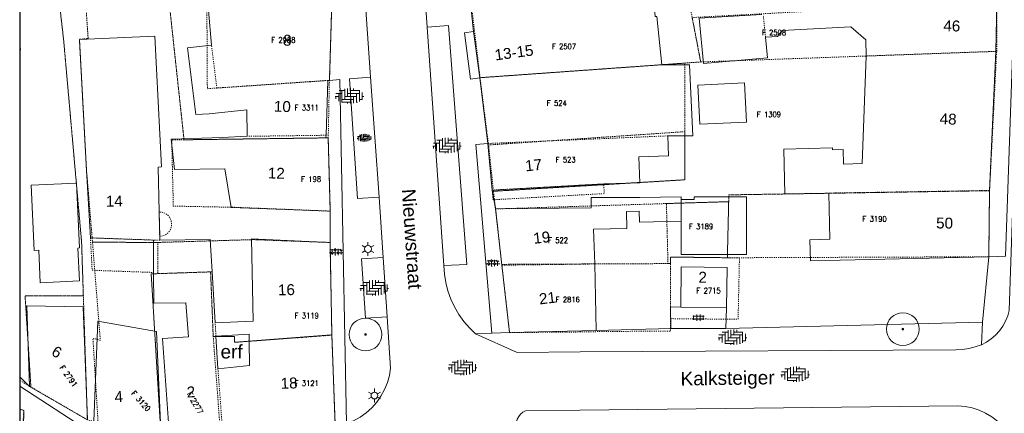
# Model space of a CAD drawing. Header units: metres. Extents: x 148648 to 148948, y 523974 to 524405.
# Tile 4 of 24: x 148648 to 148738, y 524065 to 524101. Entities that reach past the tile are written whole.
import ezdxf
from ezdxf.enums import TextEntityAlignment as Align

# ---------------------------------------------------------------- set-up
doc = ezdxf.new("R2010")
doc.units = ezdxf.units.M
doc.header["$LTSCALE"] = 0.001
doc.header["$MEASUREMENT"] = 0
doc.linetypes.add('DGN Style 2', pattern=[9.752608, 5.851565, -3.901043])
for name, color, linetype, lineweight in [('B-WE-GR-BOOM-S-1000', 102, 'Continuous', 0), ('B-WE-KL-ET_LS_OV_LICHTMAST-S-1000', 4, 'Continuous', 0), ('B-WE-OG-TOPOGRAFIE-SV', 252, 'Continuous', 0), ('B-WE-OG-TOPOGRAFIE_BEBOUWING-GV', 1, 'DGN Style 2', 13), ('B-WE-OG-TOPOGRAFIE_BEBOUWING_GEBOUW-GV', 1, 'Continuous', 13), ('B-WE-OG-TOPOGRAFIE_BEBOUWING_LUIFEL-GV', 20, 'DGN Style 2', 0), ('B-WE-OG-TOPOGRAFIE_BEBOUWING_OVERIG-GV', 41, 'Continuous', 0), ('B-WE-OG-TOPOGRAFIE_BEBOUWING_TUSSENMUUR-GV', 1, 'DGN Style 2', 0), ('B-WE-OG-TOPOGRAFIE_HUISNUMMER-A-1000', 7, 'Continuous', 0), ('B-WE-OG-TOPOGRAFIE_STRAATNAAM-A-1000', 7, 'Continuous', 0), ('B-WE-VH-VERHARDING_SIERBESTRATING-GV', 7, 'Continuous', 0), ('B-WE-VH-VERHARDING_SIERBESTRATING-SV', 252, 'Continuous', 0), ('B-WE-VH-VERHARDING_STRAATBAKSTEEN-GV', 252, 'Continuous', 0), ('B-WE-VH-VERHARDING_STRAATBAKSTEEN-SV', 252, 'Continuous', 0), ('B-WE-VH-VERHARDING_TEGEL-GV', 7, 'Continuous', 0), ('B-WE-VH-VERHARDING_TEGEL-SV', 252, 'Continuous', 0), ('BRK_NUMMER_274', 7, 'Continuous', 0), ('BRK_PERCEEL_274', 4, 'Continuous', 0), ('kader_binnenrand', 7, 'Continuous', 30), ('plangrens de Moestuin', 6, 'Continuous', 30)]:
    doc.layers.add(name, color=color, linetype=linetype, lineweight=lineweight)
doc.styles.add('IMGEO_Nummeraanduiding_Huisnummer', font='Arial.ttf', dxfattribs={"height": 3.4})
doc.styles.add('IMGEO_OpenbareRuimte_Weg', font='Arial.ttf', dxfattribs={"height": 4.2})
doc.styles.add('Style-Arial', font='Arial.ttf')
doc.styles.add('Style-STANDARD', font='STANDARD.shx')

# ---------------------------------------------------------------- blocks, each defined once
blk = doc.blocks.new('*U3')
at = {"layer": 'B-WE-GR-BOOM-S-1000', "ltscale": 0.1}
h = blk.add_hatch(color=102, dxfattribs=at)
edge = h.paths.add_edge_path()
edge.add_arc((0, 0), 0.15, 0, 360)
at = {"layer": 'B-WE-GR-BOOM-S-1000', "ltscale": 0.1, "flags": 128}
blk.add_lwpolyline([(0.15, 0, 1), (-0.15, 0, 1)], format="xyb", close=True, dxfattribs=at)
blk = doc.blocks.new('IMGeo-Boom')
at = {"layer": 'B-WE-GR-BOOM-S-1000'}
blk.add_circle((0, 0), 0.3, dxfattribs=at)
at = {"layer": 'B-WE-GR-BOOM-S-1000', "ltscale": 0.1}
blk.add_circle((0, 0), 0.015, dxfattribs=at)
at = {"layer": 'B-WE-GR-BOOM-S-1000', "ltscale": 0.1, "xscale": 0.1, "yscale": 0.1, "zscale": 0.1}
blk.add_blockref('*U3', (0, 0), dxfattribs=at)
blk = doc.blocks.new('IMGeo-Lichtmast')
at = {"layer": 'B-WE-KL-ET_LS_OV_LICHTMAST-S-1000', "ltscale": 0.1}
for p, q in [((-0.055, 0.032), (-0.11, 0.063)), ((0, 0.063), (0, 0.127)), ((0.055, 0.032), (0.11, 0.063)), ((-0.055, -0.032), (-0.11, -0.063)), ((0, -0.063), (0, -0.127)), ((0.055, -0.032), (0.11, -0.063))]:
    blk.add_line(p, q, dxfattribs=at)
blk.add_circle((0, 0), 0.0633, dxfattribs=at)
blk = doc.blocks.new('IMGeo-Erf')
at = {"layer": 'B-WE-OG-TOPOGRAFIE-SV', "style": 'Style-Arial'}
blk.add_text('erf', height=0.25, dxfattribs=at).set_placement((-0.027, 0), align=Align.MIDDLE_CENTER)
blk = doc.blocks.new('IMGeo-Sierbestrating')
at = {"layer": 'B-WE-VH-VERHARDING_SIERBESTRATING-SV'}
for p, q in [((-0.171, 0.068), (-0.065, 0.068)), ((-0.156, -0.023), (-0.124, 0.009)), ((-0.124, 0.009), (-0.124, 0.087)), ((-0.124, 0.009), (-0.091, -0.023)), ((-0.065, 0.068), (-0.033, 0.1)), ((-0.065, 0.068), (-0.033, 0.036)), ((-0.033, 0.1), (-0.033, 0.114)), ((-0.033, 0.1), (0, 0.068)), ((-0.033, 0.036), (0, 0.068)), ((-0.033, -0.082), (-0.033, 0.036)), ((0, 0.068), (0.118, 0.068)), ((0.026, -0.023), (0.059, 0.009)), ((0.059, 0.009), (0.059, 0.097)), ((0.059, 0.009), (0.091, -0.023)), ((0.118, 0.068), (0.134, 0.084)), ((0.118, 0.068), (0.15, 0.036)), ((0.15, 0.036), (0.182, 0.068)), ((0.15, -0.08), (0.15, 0.036)), ((-0.211, -0.023), (-0.156, -0.023)), ((-0.156, -0.023), (-0.124, -0.055)), ((-0.124, -0.055), (-0.091, -0.023)), ((-0.124, -0.087), (-0.124, -0.055)), ((-0.091, -0.023), (0.026, -0.023)), ((-0.048, -0.098), (-0.033, -0.082)), ((-0.033, -0.082), (-0.015, -0.1)), ((0.026, -0.023), (0.059, -0.055)), ((0.059, -0.055), (0.091, -0.023)), ((0.059, -0.097), (0.059, -0.055)), ((0.091, -0.023), (0.217, -0.023))]:
    blk.add_line(p, q, dxfattribs=at)
blk = doc.blocks.new('IMGeo-Klinkers')
at = {"layer": 'B-WE-VH-VERHARDING_STRAATBAKSTEEN-SV'}
for p, q in [((-0.209, 0.037), (-0.115, 0.037)), ((-0.16, 0.037), (-0.16, -0.08)), ((-0.158, 0.081), (-0.071, 0.081)), ((-0.115, 0.081), (-0.115, -0.097)), ((-0.071, 0.111), (-0.071, -0.053)), ((-0.026, 0.116), (-0.026, -0.008)), ((-0.026, 0.037), (0.153, 0.037)), ((0.019, 0.117), (0.019, 0.037)), ((0.019, 0.081), (0.158, 0.081)), ((0.063, 0.112), (0.063, 0.081)), ((0.108, 0.037), (0.108, -0.102)), ((0.153, 0.081), (0.153, -0.084)), ((0.198, 0.052), (0.198, -0.053)), ((-0.219, -0.008), (-0.16, -0.008)), ((-0.205, -0.008), (-0.205, -0.043)), ((-0.122, -0.097), (0.019, -0.097)), ((-0.115, -0.053), (0.063, -0.053)), ((-0.071, -0.008), (0.108, -0.008)), ((-0.026, -0.097), (-0.026, -0.116)), ((0.019, -0.053), (0.019, -0.117)), ((0.063, -0.008), (0.063, -0.112)), ((0.108, -0.097), (0.122, -0.097)), ((0.153, -0.053), (0.196, -0.053)), ((0.198, -0.008), (0.219, -0.008))]:
    blk.add_line(p, q, dxfattribs=at)
blk = doc.blocks.new('IMGeo-Tegels')
at = {"layer": 'B-WE-VH-VERHARDING_TEGEL-SV'}
for p, q in [((-0.173, 0.05), (0.173, 0.05)), ((-0.145, 0.069), (-0.145, -0.069)), ((-0.048, 0.098), (-0.048, -0.098)), ((0.05, 0.098), (0.05, -0.098)), ((0.147, 0.068), (0.147, -0.068)), ((-0.175, -0.048), (0.175, -0.048))]:
    blk.add_line(p, q, dxfattribs=at)

msp = doc.modelspace()

# ---------------------------------------------------------------- linework, layer by layer
at = {"layer": 'B-WE-OG-TOPOGRAFIE_BEBOUWING-GV', "flags": 128}
msp.add_lwpolyline([(148691.153, 524085.762), (148691.234, 524084.878), (148701.443, 524085.442), (148701.391, 524086.328), (148691.153, 524085.762)], dxfattribs=at)
at = {"layer": 'B-WE-OG-TOPOGRAFIE_BEBOUWING_GEBOUW-GV', "flags": 128}
for points in [[(148707.273, 524090.739), (148709.583, 524090.751), (148709.265, 524097.267), (148706.733, 524097.252), (148706.278, 524101.7), (148706.106, 524101.683), (148705.413, 524108.993), (148699.821, 524108.178), (148699.778, 524108.298), (148688.748, 524106.998)], [(148688.748, 524106.998), (148689.441, 524100.317)], [(148665.116, 524102.254), (148665.391, 524099.067)], [(148676.213, 524095.825), (148676.433, 524102.947), (148676.07, 524102.97)], [(148737.371, 524098.49), (148737.476, 524102.977)], [(148715.89, 524101.869), (148710.148, 524101.53), (148710.55, 524097.389), (148716.435, 524097.884), (148716.238, 524099.807)], [(148689.441, 524100.317), (148690.017, 524096.059)], [(148716.238, 524099.807), (148717.33, 524099.867), (148717.78, 524100.393), (148724.072, 524100.739), (148725.437, 524099.539), (148725.485, 524098.063)], [(148660.646, 524081.174), (148660.638, 524081.519), (148660.585, 524083.755), (148660.487, 524087.868), (148660.807, 524087.884), (148660.2, 524099.884), (148653.276, 524099.575), (148653.935, 524087.607), (148654.278, 524081.382), (148660.077, 524081.179)], [(148647.79, 524098.593), (148647.853, 524098.599), (148647.79, 524099.347)], [(148665.391, 524099.067), (148663.195, 524098.824), (148663.961, 524092.706), (148665.173, 524092.749), (148668.646, 524093.125), (148668.68, 524090.699)], [(148736.8, 524085.727), (148737.371, 524098.49)], [(148725.485, 524098.063), (148725.1, 524088.196), (148723.401, 524088.152), (148723.367, 524089.488), (148722.394, 524089.463), (148722.39, 524089.641), (148717.934, 524089.526), (148718.007, 524085.387), (148722.045, 524085.491)], [(148675.908, 524090.795), (148676.064, 524095.83)], [(148676.064, 524095.83), (148676.213, 524095.825)], [(148690.017, 524096.059), (148690.759, 524090.039)], [(148714.319, 524095.605), (148710.025, 524095.396), (148710.2, 524091.8), (148714.495, 524092.01), (148714.319, 524095.605)], [(148668.68, 524090.699), (148666.36, 524090.574), (148661.69, 524090.432), (148661.999, 524087.644), (148666.617, 524087.703), (148667.208, 524084.155), (148676.294, 524083.833)], [(148676.294, 524083.833), (148676.106, 524090.555), (148675.901, 524090.561), (148675.908, 524090.795)], [(148691.153, 524085.762), (148701.391, 524086.328), (148704.69, 524086.428), (148704.608, 524088.816), (148707.328, 524088.915), (148707.273, 524090.739)], [(148690.759, 524090.039), (148691.153, 524085.762)], [(148653.001, 524086.4), (148648.848, 524086.205), (148649.125, 524080.219), (148649.547, 524080.239), (148649.684, 524077.264), (148653.275, 524077.43), (148653.135, 524080.447), (148653.276, 524080.453), (148653.001, 524086.4)], [(148708.495, 524084.891), (148708.495, 524085.148), (148704.711, 524085.076), (148700.249, 524085.087), (148700.233, 524084.144), (148691.47, 524084.033)], [(148722.045, 524085.491), (148722.154, 524081.257), (148720.318, 524081.209), (148720.368, 524079.272), (148736.726, 524079.65)], [(148736.726, 524079.65), (148736.8, 524085.727)], [(148691.47, 524084.033), (148692.043, 524078.873)], [(148708.499, 524082.904), (148708.495, 524084.891)], [(148700.561, 524078.99), (148700.461, 524082.19), (148703.496, 524082.248), (148703.466, 524083.806), (148704.656, 524083.829), (148704.675, 524082.831), (148708.499, 524082.904)], [(148660.077, 524081.179), (148660.084, 524078.087)], [(148665.444, 524078.265), (148665.266, 524081.218), (148660.646, 524081.174)], [(148676.272, 524080.961), (148669.055, 524081.282), (148669.229, 524073.738), (148665.725, 524073.586)], [(148676.443, 524072.449), (148676.272, 524080.961)], [(148692.043, 524078.873), (148692.749, 524072.692)], [(148700.698, 524072.884), (148700.561, 524078.99)], [(148712.647, 524074.972), (148712.728, 524078.662), (148708.507, 524078.717), (148708.457, 524075.027)], [(148660.084, 524078.087), (148660.091, 524075.406), (148663.032, 524075.423), (148663.272, 524072.289), (148660.893, 524072.143), (148661.528, 524063.163)], [(148665.725, 524073.586), (148665.444, 524078.265)], [(148654.007, 524064.686), (148653.602, 524075.059), (148648.445, 524075.143), (148648.699, 524067.737)], [(148708.457, 524075.027), (148712.647, 524074.972)], [(148660.777, 524062.962), (148660.332, 524072.79), (148654.976, 524073.731), (148654.609, 524064.555)], [(148665.806, 524072.373), (148668.838, 524072.536), (148668.849, 524071.9)], [(148665.984, 524069.354), (148665.806, 524072.373)], [(148676.736, 524064.284), (148676.443, 524072.449)], [(148692.749, 524072.692), (148700.698, 524072.884)], [(148668.849, 524071.9), (148668.888, 524069.684), (148665.984, 524069.354)], [(148648.699, 524067.737), (148654.007, 524064.686)], [(148659.016, 524040.231), (148660.381, 524042.036), (148660.465, 524045.323), (148658.578, 524048.093), (148658.955, 524048.859), (148658.692, 524049.746), (148660.546, 524052.092), (148660.625, 524055.403), (148658.65, 524057.941), (148655.917, 524058.865), (148651.393, 524058.766), (148651.624, 524060.984), (148648.092, 524061.094), (148648.169, 524065.539), (148647.79, 524065.67)]]:
    msp.add_lwpolyline(points, dxfattribs=at)
at = {"layer": 'B-WE-OG-TOPOGRAFIE_BEBOUWING_LUIFEL-GV', "flags": 128}
for points in [[(148660.585, 524083.755), (148660.638, 524081.519), (148660.928, 524081.562), (148661.197, 524081.68), (148661.426, 524081.863), (148661.599, 524082.099), (148661.705, 524082.372), (148661.737, 524082.664), (148661.691, 524082.953), (148661.572, 524083.221), (148661.388, 524083.449), (148661.151, 524083.621), (148660.877, 524083.725), (148660.585, 524083.755)], [(148654.442, 524078.407), (148660.084, 524078.209), (148660.077, 524081.179), (148654.278, 524081.382), (148654.442, 524078.407)]]:
    msp.add_lwpolyline(points, dxfattribs=at)
at = {"layer": 'B-WE-OG-TOPOGRAFIE_BEBOUWING_OVERIG-GV', "flags": 128}
for points in [[(148708.499, 524082.904), (148708.504, 524079.848), (148714.504, 524079.859), (148714.495, 524085.159), (148709.695, 524085.15), (148709.695, 524084.894), (148708.495, 524084.891)], [(148708.495, 524084.891), (148708.499, 524082.904)]]:
    msp.add_lwpolyline(points, dxfattribs=at)
at = {"layer": 'B-WE-OG-TOPOGRAFIE_BEBOUWING_TUSSENMUUR-GV', "flags": 128}
for points in [[(148716.238, 524099.807), (148716.034, 524101.807)], [(148676.064, 524095.83), (148665.883, 524095.127), (148665.391, 524099.067)], [(148725.485, 524098.063), (148737.371, 524098.49)], [(148675.908, 524090.795), (148668.68, 524090.699)], [(148707.273, 524090.739), (148690.759, 524090.039)], [(148722.045, 524085.491), (148736.8, 524085.727)], [(148660.646, 524081.174), (148660.077, 524081.179)], [(148700.561, 524078.99), (148692.043, 524078.873)], [(148665.444, 524078.265), (148660.084, 524078.087)], [(148665.806, 524072.373), (148665.725, 524073.586)], [(148668.849, 524071.9), (148676.443, 524072.449)], [(148666.437, 524063.32), (148665.984, 524069.354)]]:
    msp.add_lwpolyline(points, dxfattribs=at)
at = {"layer": 'B-WE-VH-VERHARDING_SIERBESTRATING-GV'}
msp.add_line((148647.79, 524068.628), (148648.699, 524067.737), dxfattribs=at)
at = {"layer": 'B-WE-VH-VERHARDING_SIERBESTRATING-GV', "flags": 128}
for points in [[(148676.213, 524095.825), (148677.166, 524095.907), (148677.794, 524064.338)], [(148691.153, 524085.762), (148691.47, 524084.033)], [(148676.272, 524080.961), (148676.294, 524083.833)], [(148677.339, 524063.289), (148659.533, 524061.865), (148654.209, 524063.608), (148647.79, 524067.784)]]:
    msp.add_lwpolyline(points, dxfattribs=at)
at = {"layer": 'B-WE-VH-VERHARDING_STRAATBAKSTEEN-GV', "flags": 128}
for points in [[(148737.754, 524143.018), (148739.031, 524132.787), (148739.602, 524122.367), (148739.839, 524110.453), (148738.601, 524074.729), (148738.464, 524074.222), (148738.268, 524073.734), (148738.016, 524073.273), (148737.711, 524072.845), (148737.358, 524072.456), (148736.961, 524072.111), (148736.527, 524071.815), (148736.061, 524071.572)], [(148736.726, 524079.65), (148738.271, 524079.69), (148739.339, 524110.455), (148739.102, 524122.348), (148738.533, 524132.737), (148737.734, 524138.222), (148736.782, 524138.127)], [(148677.609, 524130.682), (148679.999, 524096.136)], [(148685.201, 524100.717), (148683.041, 524130.961)], [(148685.201, 524100.717), (148687.141, 524100.849), (148688.813, 524078.935), (148686.727, 524078.847)], [(148686.727, 524078.847), (148685.201, 524100.717)], [(148689.441, 524100.317), (148688.605, 524100.204), (148689.175, 524095.945), (148690.017, 524096.059)], [(148680.769, 524085.109), (148678.785, 524084.994), (148678.047, 524095.982), (148679.999, 524096.136)], [(148679.999, 524096.136), (148680.769, 524085.109)], [(148690.759, 524090.039), (148689.659, 524089.95), (148691.107, 524072.652)], [(148680.769, 524085.109), (148681.144, 524079.582)], [(148681.512, 524074.144), (148679.517, 524074.009), (148679.148, 524079.446), (148681.144, 524079.582)], [(148681.144, 524079.582), (148681.512, 524074.144)], [(148736.156, 524073.654), (148736.726, 524079.65)], [(148689.634, 524072.583), (148689.061, 524073.128), (148688.542, 524073.724), (148688.082, 524074.366), (148687.683, 524075.049), (148687.35, 524075.765), (148687.086, 524076.51), (148686.894, 524077.277), (148686.773, 524078.058), (148686.727, 524078.847)], [(148681.512, 524074.144), (148681.831, 524069.442), (148681.722, 524068.764), (148681.537, 524068.103), (148681.278, 524067.467), (148680.949, 524066.865), (148680.554, 524066.303), (148680.099, 524065.79), (148679.588, 524065.331), (148679.029, 524064.933), (148678.428, 524064.6), (148677.794, 524064.338)], [(148712.605, 524073.062), (148736.156, 524073.654)], [(148736.061, 524071.572), (148736.156, 524073.654)], [(148689.634, 524072.583), (148691.107, 524072.652)], [(148736.061, 524071.572), (148735.49, 524071.383), (148734.904, 524071.244), (148734.309, 524071.155), (148733.708, 524071.118), (148699.239, 524070.92), (148693.446, 524070.865), (148689.634, 524072.583)], [(148691.107, 524072.652), (148692.749, 524072.692)], [(148700.698, 524072.884), (148707.534, 524073.054)], [(148738.777, 524063.003), (148738.424, 524063.568), (148738.008, 524064.087), (148737.534, 524064.555), (148737.009, 524064.964), (148736.44, 524065.309), (148735.834, 524065.585), (148735.2, 524065.789), (148734.547, 524065.917), (148733.883, 524065.968), (148699.211, 524065.589), (148694.214, 524065.523), (148693.973, 524065.383), (148693.762, 524065.201), (148693.588, 524064.983), (148693.458, 524064.736), (148693.376, 524064.47), (148693.414, 524062.717)]]:
    msp.add_lwpolyline(points, dxfattribs=at)
at = {"layer": 'B-WE-VH-VERHARDING_TEGEL-GV', "flags": 128}
for points in [[(148707.534, 524073.054), (148707.527, 524075.053), (148708.457, 524075.027)], [(148712.647, 524074.972), (148712.605, 524073.062)], [(148712.605, 524073.062), (148707.534, 524073.054)]]:
    msp.add_lwpolyline(points, dxfattribs=at)
at = {"layer": 'BRK_PERCEEL_274', "linetype": 'DGN Style 2', "lineweight": 0, "flags": 128}
for points in [[(148656.036, 524125.987), (148649.029, 524124.044), (148651.83, 524099.46), (148653.472, 524080.983), (148653.633, 524076.049), (148654.003, 524064.683), (148654.982, 524064.478), (148654.508, 524072.163), (148655.193, 524071.985), (148654.472, 524080.982), (148653.913, 524087.694), (148653.273, 524099.596), (148654.07, 524099.671), (148653.485, 524108.383), (148658.374, 524108.704)], [(148662.872, 524090.379), (148661.33, 524104.626), (148658.93, 524104.592), (148658.374, 524108.704), (148653.485, 524108.383), (148654.07, 524099.671), (148653.273, 524099.596), (148653.913, 524087.694), (148654.472, 524080.982), (148660.473, 524080.962), (148669.255, 524081.221), (148676.272, 524080.961), (148676.294, 524083.833), (148667.511, 524084.185), (148661.889, 524084.296), (148661.741, 524090.377)], [(148710.29, 524097.518), (148709.51, 524101.592), (148708.264, 524108.419), (148705.184, 524108.935), (148688.748, 524106.998), (148690.041, 524096.074), (148708.818, 524097.413)], [(148676.106, 524090.555), (148676.213, 524095.825), (148665.013, 524095.066), (148664.97, 524102.246), (148664.892, 524104.828), (148661.33, 524104.626), (148662.872, 524090.379)], [(148737.454, 524098.493), (148737.483, 524103.093), (148709.51, 524101.592), (148710.29, 524097.518)], [(148676.213, 524095.825), (148676.433, 524102.947), (148676.068, 524102.93), (148664.97, 524102.246), (148665.013, 524095.066)], [(148710.29, 524097.518), (148708.818, 524097.413), (148708.846, 524091.126), (148708.831, 524086.709), (148691.271, 524085.658), (148691.47, 524084.033), (148707.143, 524084.529), (148712.859, 524084.701), (148712.874, 524085.326), (148736.8, 524085.71), (148737.454, 524098.493)], [(148708.818, 524097.413), (148690.041, 524096.074), (148690.82, 524089.904), (148708.846, 524091.126)], [(148676.106, 524090.555), (148662.872, 524090.379), (148661.741, 524090.377), (148661.889, 524084.296), (148667.511, 524084.185), (148676.294, 524083.833)], [(148691.271, 524085.658), (148708.831, 524086.709), (148708.846, 524091.126), (148690.82, 524089.904)], [(148712.859, 524084.701), (148712.737, 524079.558), (148713.848, 524079.56), (148736.726, 524079.65), (148736.8, 524085.71), (148712.874, 524085.326)], [(148707.143, 524084.529), (148691.47, 524084.033), (148692.034, 524078.951), (148707.287, 524079.021)], [(148712.859, 524084.701), (148707.143, 524084.529), (148707.287, 524079.021), (148707.507, 524079.022), (148707.507, 524079.622), (148712.737, 524079.558)], [(148660.473, 524080.962), (148654.472, 524080.982), (148655.193, 524071.985), (148654.508, 524072.163), (148654.982, 524064.478), (148660.777, 524062.962), (148660.3, 524070.793), (148659.857, 524078.08), (148660.457, 524078.099)], [(148676.442, 524072.479), (148676.272, 524080.961), (148669.255, 524081.221), (148660.473, 524080.962), (148660.457, 524078.099), (148665.31, 524078.261), (148665.551, 524072.319), (148667.514, 524072.333), (148667.514, 524071.8)], [(148713.848, 524079.56), (148712.737, 524079.558), (148707.507, 524079.622), (148707.507, 524079.022), (148707.507, 524073.972), (148713.724, 524073.911)], [(148707.507, 524079.022), (148707.287, 524079.021), (148692.034, 524078.951), (148692.749, 524072.692), (148700.489, 524072.759), (148700.97, 524072.796), (148707.507, 524072.822), (148707.507, 524073.972)], [(148665.551, 524072.319), (148665.31, 524078.261), (148660.457, 524078.099), (148659.857, 524078.08), (148660.3, 524070.793), (148660.777, 524062.962), (148666.23, 524063.296)], [(148654.003, 524064.683), (148653.633, 524076.049), (148648.283, 524076.064), (148648.82, 524067.705)], [(148676.442, 524072.479), (148667.514, 524071.8), (148667.514, 524072.333), (148665.551, 524072.319), (148666.23, 524063.296), (148676.736, 524064.284)]]:
    msp.add_lwpolyline(points, close=True, dxfattribs=at)
at = {"layer": 'kader_binnenrand', "flags": 128}
msp.add_lwpolyline([(148947.79, 523974.233), (148947.79, 524404.733), (148647.79, 524404.733), (148647.79, 523974.233)], close=True, dxfattribs=at)
at = {"layer": 'plangrens de Moestuin', "linetype": 'DGN Style 2', "lineweight": 0, "flags": 128}
for points in [[(148647.79, 524123.654), (148647.79, 524068.308), (148648.82, 524067.705), (148648.283, 524076.064), (148653.633, 524076.049), (148653.472, 524080.983), (148651.83, 524099.46), (148649.029, 524124.044)], [(148647.79, 524065.705), (148647.79, 524021.997), (148649.976, 524022.549), (148650.975, 524022.974), (148652.396, 524023.801), (148656.517, 524027.19), (148659.828, 524030.3), (148661.133, 524034.881), (148661.224, 524042.12), (148661.284, 524052.031), (148661.233, 524055.033), (148658.781, 524058.552), (148655.816, 524059.578), (148651.668, 524061.218), (148647.897, 524061.47), (148648.169, 524065.539)]]:
    msp.add_lwpolyline(points, close=True, dxfattribs=at)

# ---------------------------------------------------------------- block references
at = {"layer": 'B-WE-GR-BOOM-S-1000', "xscale": 5, "yscale": 5, "zscale": 10}
for p in [(148728.84, 524073.01), (148679.53, 524072.52)]:
    msp.add_blockref('IMGeo-Boom', p, dxfattribs=at)
at = {"layer": 'B-WE-KL-ET_LS_OV_LICHTMAST-S-1000', "xscale": 5, "yscale": 5, "zscale": 10}
for p in [(148679.756, 524080.361), (148680.351, 524066.919)]:
    msp.add_blockref('IMGeo-Lichtmast', p, dxfattribs=at)
at = {"layer": 'B-WE-OG-TOPOGRAFIE-SV', "xscale": 5, "yscale": 5, "zscale": 10}
msp.add_blockref('IMGeo-Erf', (148667.378, 524070.945), dxfattribs=at)
at = {"layer": 'B-WE-VH-VERHARDING_SIERBESTRATING-SV', "xscale": 3, "yscale": 3, "zscale": 10}
for p in [(148676.848, 524080.085), (148691.204, 524079.069)]:
    msp.add_blockref('IMGeo-Sierbestrating', p, dxfattribs=at)
at = {"layer": 'B-WE-VH-VERHARDING_STRAATBAKSTEEN-SV', "zscale": 10}
for p, xscale, yscale in [((148678.046, 524094.4), 6, 6), ((148679.408, 524090.56), 3, 3), ((148687.007, 524089.849), 6, 6), ((148680.33, 524076.795), 6, 6), ((148713.222, 524072.259), 6, 6), ((148688.424, 524069.497), 6, 6), ((148718.959, 524068.866), 6, 6)]:
    msp.add_blockref('IMGeo-Klinkers', p, dxfattribs=dict(at, xscale=xscale, yscale=yscale))
at = {"layer": 'B-WE-VH-VERHARDING_TEGEL-SV', "xscale": 3, "yscale": 3, "zscale": 10}
msp.add_blockref('IMGeo-Tegels', (148710.079, 524074.054), dxfattribs=at)

# ---------------------------------------------------------------- texts
at = {"layer": 'B-WE-OG-TOPOGRAFIE_HUISNUMMER-A-1000', "color": 7, "style": 'IMGEO_Nummeraanduiding_Huisnummer'}
for s, rotation, p in [('46', 358.7, (148733.337, 524100.829)), ('8', 358.2, (148672.349, 524099.509)), ('13-15', 7.7, (148693.157, 524098.388)), ('10', 358.2, (148671.898, 524093.439)), ('48', 357.4, (148733.002, 524092.291)), ('17', 6.1, (148694.95, 524088.056)), ('12', 358.3, (148671.345, 524087.317)), ('14', 1.4, (148656.469, 524084.752)), ('50', 359.3, (148732.673, 524082.738)), ('19', 6.3, (148695.697, 524081.415)), ('16', 1.2, (148672.27, 524076.623)), ('21', 6.5, (148696.227, 524075.858)), ('6', 330.1, (148651.2, 524070.913)), ('2', 2.3, (148663.508, 524067.247)), ('18', 2.1, (148672.511, 524068.055)), ('4', 3.5, (148656.879, 524066.815))]:
    msp.add_text(s, height=1, rotation=rotation, dxfattribs=at).set_placement(p, align=Align.MIDDLE_CENTER)
msp.add_text('2', height=1, dxfattribs=at).set_placement((148710.471, 524077.767), align=Align.MIDDLE_CENTER)
at = {"layer": 'B-WE-OG-TOPOGRAFIE_STRAATNAAM-A-1000', "color": 7, "style": 'IMGEO_OpenbareRuimte_Weg'}
for s, rotation, p in [('Nieuwstraat', 273.90179, (148683.791, 524081.281)), ('Kalksteiger', 0.80209, (148712.757, 524068.518))]:
    msp.add_text(s, height=1.25, rotation=rotation, dxfattribs=at).set_placement(p, align=Align.MIDDLE_CENTER)
at = {"layer": 'BRK_NUMMER_274', "color": 7, "linetype": 'Continuous', "lineweight": 0, "style": 'Style-STANDARD'}
for s, p in [('F 2508', (148715.902, 524099.963)), ('F 2988', (148670.872, 524099.282)), ('F 2507', (148696.627, 524098.692)), ('F 524', (148696.165, 524093.495)), ('F 3311', (148673.019, 524093.08)), ('F 1309', (148715.439, 524092.456)), ('F 523', (148696.974, 524088.299)), ('F 198', (148673.615, 524086.52)), ('F 3190', (148725.134, 524082.871)), ('F 3189', (148709.207, 524082.178)), ('F 522', (148696.281, 524080.908)), ('F 2715', (148709.9, 524076.288)), ('F 2816', (148696.973, 524075.48)), ('F 3119', (148673.019, 524073.996)), ('F 3121', (148673.019, 524067.794))]:
    msp.add_text(s, height=0.5, dxfattribs=at).set_placement(p)
for s, rotation, p in [('F 2791', 305.277, (148651.43, 524069.463)), ('F 3120', 311.499, (148657.99, 524067.078)), ('F 2277', 299.908, (148663.119, 524067.078))]:
    msp.add_text(s, height=0.5, rotation=rotation, dxfattribs=at).set_placement(p)

doc.saveas('drawing.dxf')
